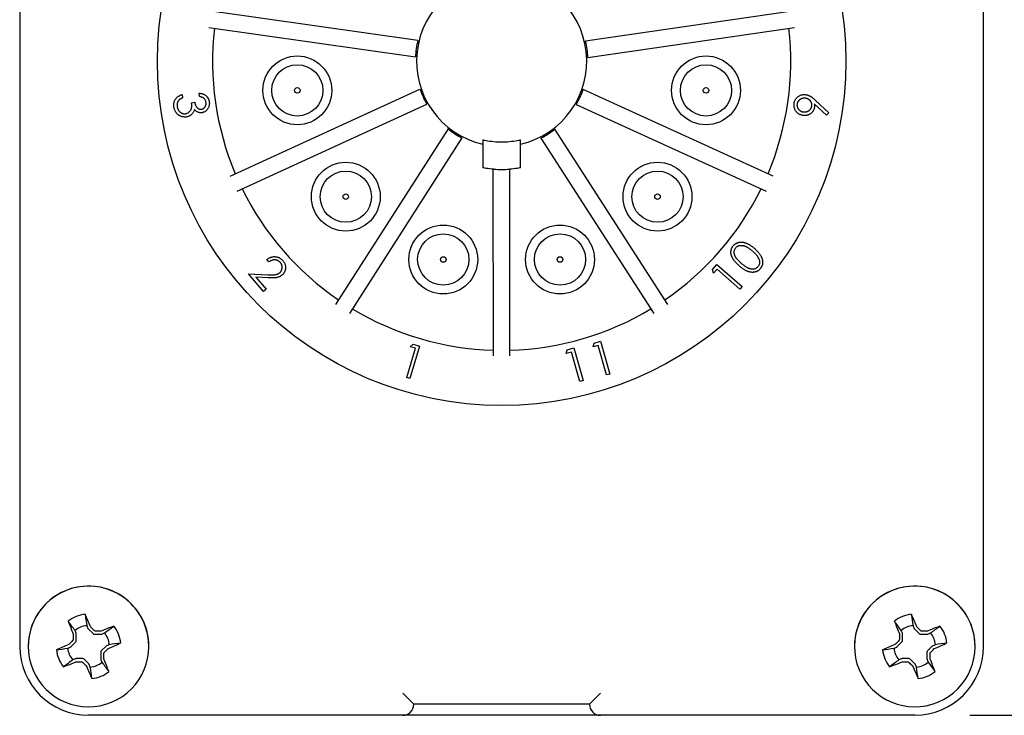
# Model space of a CAD drawing. Header units: inches. Extents: x 0 to 22, y 0 to 17.
# Tile 2 of 17: x 3 to 4.8, y 7.4 to 8.6. Entities that reach past the tile are written whole.
import ezdxf

# ---------------------------------------------------------------- set-up
doc = ezdxf.new("R2010")
doc.units = ezdxf.units.IN
doc.header["$LTSCALE"] = 2
doc.header["$MEASUREMENT"] = 0
doc.linetypes.add('SLD-Solid', pattern=[0])
doc.layers.add('DIMENSIONS', color=140, linetype='SLD-Solid', lineweight=25)
doc.styles.add('SLDTEXTSTYLE0', font='TXT', dxfattribs={"width": 0.75})
doc.dimstyles.new('SLDDIMSTYLE1', dxfattribs={"dimtxt": 0.25, "dimasz": 0.3, "dimexe": 0, "dimexo": 0.0625, "dimgap": 0.0625, "dimtad": 0, "dimtih": 1, "dimtoh": 1, "dimrnd": 1e-09, "dimzin": 12, "dimdsep": 46, "dimtxsty": 'SLDTEXTSTYLE0', "dimsah": 1, "dimcen": 0.09, "dimadec": 0, "dimazin": 3, "dimtfac": 1, "dimtofl": 0, "dimtmove": 0, "dimatfit": 3, "dimfxl": 0, "dimfrac": 2, "dimtolj": 1, "dimtzin": 12, "dimarcsym": 0})

# ---------------------------------------------------------------- blocks, each defined once
blk = doc.blocks.new('_D_1')
at = {"layer": 'DIMENSIONS'}
for p, q in [((4.7199, 9.7501), (6.0021, 9.7501)), ((5.7521, 9.7501), (5.7521, 9.0121)), ((5.4288, 8.5606), (5.3527, 8.5606)), ((5.3527, 8.5606), (5.3527, 8.1638)), ((6.0754, 8.5606), (6.1515, 8.5606)), ((6.1515, 8.5606), (6.1515, 8.1638)), ((5.3527, 8.1638), (5.4288, 8.1638)), ((6.1515, 8.1638), (6.0754, 8.1638)), ((5.7521, 7.3751), (5.7521, 8.113)), ((4.7199, 7.3751), (6.0021, 7.3751))]:
    blk.add_line(p, q, dxfattribs=at)
for points in [[(5.7521, 9.7501), (5.6921, 9.4501), (5.8121, 9.4501)], [(5.7521, 7.3751), (5.8121, 7.6751), (5.6921, 7.6751)]]:
    blk.add_solid(points, dxfattribs=at)
at = {"layer": 'DIMENSIONS', "char_height": 0.25, "attachment_point": 1, "style": 'SLDTEXTSTYLE0'}
for s, insert in [('2.38', (5.4288, 8.9337)), ('60.3', (5.4288, 8.486))]:
    blk.add_mtext(s, dxfattribs=dict(at, insert=insert))

msp = doc.modelspace()

# ---------------------------------------------------------------- linework, layer by layer
for p, q in [((2.9949, 9.6251), (2.9949, 7.5001)), ((4.7449, 7.5001), (4.7449, 9.6251)), ((3.7177, 8.6), (3.3427, 8.6535)), ((4.3971, 8.6535), (4.0223, 8.5992)), ((3.3384, 8.6238), (3.7134, 8.5703)), ((4.0265, 8.5695), (4.4014, 8.6238)), ((3.3772, 8.3541), (3.7216, 8.5118)), ((4.3626, 8.354), (4.0179, 8.511)), ((3.2897, 8.502), (3.2906, 8.496)), ((3.3215, 8.4984), (3.3206, 8.5046)), ((4.4393, 8.492), (4.4639, 8.4691)), ((3.307, 8.4873), (3.3126, 8.4881)), ((3.3897, 8.3268), (3.734, 8.4844)), ((4.0054, 8.4838), (4.3501, 8.3267)), ((4.4599, 8.4646), (4.4375, 8.485)), ((4.4639, 8.4691), (4.4599, 8.4646)), ((3.7726, 8.4397), (3.5681, 8.1208)), ((4.1716, 8.1208), (3.9666, 8.4392)), ((3.7978, 8.4234), (3.5934, 8.1046)), ((3.8359, 8.4196), (3.8359, 8.369)), ((3.9039, 8.369), (3.9039, 8.4196)), ((3.9413, 8.423), (4.1464, 8.1045)), ((3.8549, 8.0278), (3.8545, 8.3667)), ((3.8849, 8.0278), (3.8845, 8.3666)), ((3.4475, 8.1982), (3.4437, 8.2027)), ((4.2525, 8.1847), (4.2604, 8.1938)), ((4.2604, 8.1938), (4.3066, 8.1536)), ((3.4376, 8.1447), (3.4106, 8.1765)), ((3.4106, 8.1765), (3.4451, 8.175)), ((3.4462, 8.1692), (3.4238, 8.1702)), ((3.4238, 8.1702), (3.4421, 8.1486)), ((4.2546, 8.178), (4.2525, 8.1847)), ((4.2609, 8.1853), (4.2546, 8.178)), ((4.3026, 8.149), (4.2609, 8.1853)), ((4.3066, 8.1536), (4.3026, 8.149)), ((3.4421, 8.1486), (3.4376, 8.1447)), ((3.7209, 8.0453), (3.7033, 7.9865)), ((3.7041, 8.0441), (3.7094, 8.0488)), ((3.7134, 8.0413), (3.7041, 8.0441)), ((3.7094, 8.0488), (3.7209, 8.0453)), ((4.0358, 8.0439), (4.0376, 8.0508)), ((4.0451, 8.0466), (4.0358, 8.0439)), ((4.0376, 8.0508), (4.0493, 8.0541)), ((4.0604, 7.993), (4.0451, 8.0466)), ((4.0493, 8.0541), (4.0663, 7.9947)), ((3.6975, 7.9883), (3.7134, 8.0413)), ((3.9873, 8.0318), (3.9891, 8.0386)), ((3.9966, 8.0345), (3.9873, 8.0318)), ((3.9891, 8.0386), (4.0008, 8.042)), ((4.0119, 7.9809), (3.9966, 8.0345)), ((4.0008, 8.042), (4.0178, 7.9826)), ((4.0663, 7.9947), (4.0604, 7.993)), ((3.7033, 7.9865), (3.6975, 7.9883)), ((4.0178, 7.9826), (4.0119, 7.9809)), ((3.0974, 7.524), (3.0955, 7.5288)), ((3.1168, 7.5377), (3.1188, 7.5329)), ((3.1195, 7.5318), (3.1281, 7.5233)), ((4.5974, 7.524), (4.5955, 7.5288)), ((4.6168, 7.5377), (4.6188, 7.5329)), ((4.6195, 7.5318), (4.6281, 7.5233)), ((3.0882, 7.4997), (3.0967, 7.5082)), ((3.0977, 7.5107), (3.0977, 7.5227)), ((3.1305, 7.5222), (3.1426, 7.5222)), ((3.1439, 7.5225), (3.1487, 7.5245)), ((4.5882, 7.4997), (4.5967, 7.5082)), ((4.5977, 7.5107), (4.5977, 7.5227)), ((4.6305, 7.5222), (4.6426, 7.5222)), ((4.6439, 7.5225), (4.6487, 7.5245)), ((3.0823, 7.497), (3.0871, 7.4989)), ((3.1516, 7.5004), (3.1431, 7.4919)), ((3.1575, 7.5032), (3.1527, 7.5012)), ((4.5823, 7.497), (4.5871, 7.4989)), ((4.6516, 7.5004), (4.6431, 7.4919)), ((4.6575, 7.5032), (4.6527, 7.5012)), ((3.0959, 7.4776), (3.0911, 7.4756)), ((3.1093, 7.4779), (3.0972, 7.4779)), ((3.1203, 7.4683), (3.1117, 7.4769)), ((3.1421, 7.4894), (3.1421, 7.4774)), ((3.1424, 7.4761), (3.1443, 7.4713)), ((4.5959, 7.4776), (4.5911, 7.4756)), ((4.6093, 7.4779), (4.5972, 7.4779)), ((4.6203, 7.4683), (4.6117, 7.4769)), ((4.6421, 7.4894), (4.6421, 7.4774)), ((4.6424, 7.4761), (4.6443, 7.4713)), ((3.123, 7.4624), (3.121, 7.4672)), ((4.623, 7.4624), (4.621, 7.4672)), ((3.6905, 7.4151), (3.7105, 7.3951)), ((4.0293, 7.3951), (4.0493, 7.4151)), ((4.0293, 7.3951), (3.7105, 7.3951)), ((3.6905, 7.3751), (3.1199, 7.3751)), ((4.0493, 7.3751), (3.6905, 7.3751)), ((4.6199, 7.3751), (4.0493, 7.3751))]:
    msp.add_line(p, q)
for centre, radius in [((3.8699, 8.5626), 0.625), ((3.4989, 8.5096), 0.0625), ((4.2409, 8.5096), 0.0625), ((3.4989, 8.5096), 0.0465), ((4.2409, 8.5096), 0.0465), ((3.4989, 8.5096), 0.005), ((4.2409, 8.5096), 0.005), ((3.5869, 8.3166), 0.0625), ((4.1529, 8.3166), 0.0625), ((3.5869, 8.3166), 0.0465), ((4.1529, 8.3166), 0.0465), ((3.5869, 8.3166), 0.005), ((4.1529, 8.3166), 0.005), ((3.7639, 8.2026), 0.0625), ((3.9759, 8.2026), 0.0625), ((3.7639, 8.2026), 0.0465), ((3.9759, 8.2026), 0.0465), ((3.7639, 8.2026), 0.005), ((3.9759, 8.2026), 0.005)]:
    msp.add_circle(centre, radius)
for centre, radius, start, end in [((3.8699, 8.5626), 0.1545, 282.7126, 257.2874), ((3.8699, 8.5626), 0.525, 173.4525, 202.9053), ((3.8699, 8.5626), 0.525, 337.0889, 6.5417), ((3.8699, 8.5626), 0.1567, 166.1817, 177.1657), ((3.8699, 8.5626), 0.1567, 2.5453, 13.5294), ((3.8699, 8.5626), 0.1567, 198.909, 209.893), ((3.8699, 8.5626), 0.1567, 329.8181, 340.8021), ((3.8699, 8.5626), 0.1567, 231.6362, 242.6203), ((3.8699, 8.5626), 0.1567, 297.0908, 308.0748), ((3.8699, 8.5626), 0.1465, 264.518, 275.482), ((3.8699, 8.5626), 0.1965, 265.9144, 274.0856), ((3.8699, 8.5626), 0.525, 206.1798, 235.6326), ((3.8699, 8.5626), 0.525, 304.3616, 333.8144), ((3.8699, 8.5626), 0.525, 238.9071, 268.3599), ((3.8699, 8.5626), 0.525, 271.6344, 301.0871), ((3.1199, 7.5001), 0.1095, 112.5227, 292.5227), ((3.1199, 7.5001), 0.1095, 112.5227, 180), ((3.1199, 7.5001), 0.1095, 292.5227, 112.5227), ((3.1199, 7.5001), 0.1095, 360, 112.5227), ((4.6199, 7.5001), 0.1095, 112.5227, 292.5227), ((4.6199, 7.5001), 0.1095, 112.5227, 180), ((4.6199, 7.5001), 0.1095, 292.5227, 112.5227), ((4.6199, 7.5001), 0.1095, 0, 112.5227), ((3.1199, 7.5001), 0.0587, 96.109, 128.9364), ((4.7218, 8.1675), 1.7527, 200.7774, 201.5761), ((1.5158, 6.838), 1.7527, 23.4692, 24.2679), ((4.6199, 7.5001), 0.0587, 96.109, 128.9364), ((6.2218, 8.1675), 1.7527, 200.7774, 201.5761), ((3.0158, 6.838), 1.7527, 23.4692, 24.2679), ((3.1199, 7.5001), 0.0378, 94.7055, 130.3398), ((3.7873, 5.8982), 1.7527, 110.7774, 111.5761), ((3.1199, 7.5001), 0.0587, 6.109, 38.9364), ((4.6199, 7.5001), 0.0378, 94.7055, 130.3398), ((5.2873, 5.8982), 1.7527, 110.7774, 111.5761), ((4.6199, 7.5001), 0.0587, 6.109, 38.9364), ((3.1199, 7.5001), 0.0378, 4.7055, 40.3398), ((4.6199, 7.5001), 0.0378, 4.7055, 40.3398), ((3.1199, 7.5001), 0.125, 180, 270), ((3.7819, 5.896), 1.7527, 113.4692, 114.2679), ((3.1199, 7.5001), 0.0587, 186.109, 218.9364), ((3.1199, 7.5001), 0.0378, 184.7055, 220.3398), ((2.4579, 9.1042), 1.7527, 293.4693, 294.2679), ((5.2819, 5.896), 1.7527, 113.4692, 114.2679), ((4.6199, 7.5001), 0.0587, 186.109, 218.9364), ((4.6199, 7.5001), 0.0378, 184.7055, 220.3398), ((4.6199, 7.5001), 0.125, 270, 0), ((3.9579, 9.1042), 1.7527, 293.4693, 294.2679), ((1.518, 6.8326), 1.7527, 20.7774, 21.5761), ((3.018, 6.8326), 1.7527, 20.7774, 21.5761), ((2.4525, 9.1019), 1.7527, 290.7774, 291.5761), ((4.724, 8.1621), 1.7527, 203.4693, 204.2679), ((3.1199, 7.5001), 0.0378, 274.7055, 310.3398), ((3.1199, 7.5001), 0.0587, 276.109, 308.9364), ((3.9525, 9.1019), 1.7527, 290.7774, 291.5761), ((6.224, 8.1621), 1.7527, 203.4693, 204.2679), ((4.6199, 7.5001), 0.0378, 274.7055, 310.3398), ((4.6199, 7.5001), 0.0587, 276.109, 308.9364), ((3.6905, 7.3951), 0.02, 270, 0), ((4.0493, 7.3951), 0.02, 180, 270)]:
    msp.add_arc(centre, radius, start, end)
at = {"extrusion": (-9.25764e-14, -2.55625e-08, 1)}
msp.add_ellipse((3.122, 7.5342), major_axis=(0.00292, 0.00195), ratio=0.996045, start_param=2.946, end_param=3.337185, dxfattribs=at)
at = {"extrusion": (-1.97802e-14, -3.40435e-08, 1)}
msp.add_ellipse((4.622, 7.5342), major_axis=(0.00292, 0.00195), ratio=0.996045, start_param=2.946, end_param=3.337185, dxfattribs=at)
at = {"extrusion": (8.31188e-14, -2.55625e-08, 1)}
for centre, major_axis in [((3.0942, 7.5107), (-0.00325, 0.00134)), ((3.1456, 7.4894), (0.00325, -0.00134))]:
    msp.add_ellipse(centre, major_axis=major_axis, ratio=0.995546, start_param=2.750469, end_param=3.532716, dxfattribs=at)
at = {"extrusion": (-5.35194e-14, -2.55625e-08, 1)}
for centre, major_axis in [((3.0942, 7.5227), (-0.00345, -0.00069)), ((3.1456, 7.4774), (0.00345, 0.00069))]:
    msp.add_ellipse(centre, major_axis=major_axis, ratio=0.996045, start_param=2.946, end_param=3.337185, dxfattribs=at)
at = {"extrusion": (2.69053e-14, -2.55625e-08, 1)}
for centre, major_axis in [((3.1305, 7.5258), (0.00134, 0.00325)), ((3.1093, 7.4744), (-0.00134, -0.00325))]:
    msp.add_ellipse(centre, major_axis=major_axis, ratio=0.995546, start_param=2.750469, end_param=3.532716, dxfattribs=at)
at = {"extrusion": (3.5988e-14, -2.55626e-08, 1)}
msp.add_ellipse((3.1425, 7.5258), major_axis=(-0.00069, 0.00345), ratio=0.996045, start_param=2.946, end_param=3.337185, dxfattribs=at)
at = {"extrusion": (6.1868e-14, -3.40435e-08, 1)}
msp.add_ellipse((4.5942, 7.5107), major_axis=(-0.00325, 0.00134), ratio=0.995546, start_param=2.750469, end_param=3.532716, dxfattribs=at)
at = {"extrusion": (6.47149e-14, -3.40435e-08, 1)}
msp.add_ellipse((4.5942, 7.5227), major_axis=(-0.00345, -0.00069), ratio=0.996045, start_param=2.946, end_param=3.337185, dxfattribs=at)
at = {"extrusion": (-1.06409e-13, -3.40436e-08, 1)}
msp.add_ellipse((4.6305, 7.5258), major_axis=(0.00134, 0.00325), ratio=0.995546, start_param=2.750469, end_param=3.532716, dxfattribs=at)
at = {"extrusion": (6.26961e-14, -3.40437e-08, 1)}
msp.add_ellipse((4.6425, 7.5258), major_axis=(-0.00069, 0.00345), ratio=0.996045, start_param=2.946, end_param=3.337185, dxfattribs=at)
at = {"extrusion": (4.76014e-14, -2.55624e-08, 1)}
msp.add_ellipse((3.0857, 7.5022), major_axis=(-0.00195, 0.00292), ratio=0.996045, start_param=2.946, end_param=3.337185, dxfattribs=at)
at = {"extrusion": (-2.26536e-14, -2.55623e-08, 1)}
msp.add_ellipse((3.1541, 7.4979), major_axis=(0.00195, -0.00292), ratio=0.996045, start_param=2.946, end_param=3.337185, dxfattribs=at)
at = {"extrusion": (-1.48382e-14, -3.40436e-08, 1)}
for centre, major_axis in [((4.5857, 7.5022), (-0.00195, 0.00292)), ((4.6541, 7.4979), (0.00195, -0.00292))]:
    msp.add_ellipse(centre, major_axis=major_axis, ratio=0.996045, start_param=2.946, end_param=3.337185, dxfattribs=at)
at = {"extrusion": (1.33586e-14, -3.40436e-08, 1)}
msp.add_ellipse((4.6456, 7.4894), major_axis=(0.00325, -0.00134), ratio=0.995546, start_param=2.750469, end_param=3.532716, dxfattribs=at)
at = {"extrusion": (3.5988e-14, -2.55625e-08, 1)}
msp.add_ellipse((3.0973, 7.4744), major_axis=(0.00069, -0.00345), ratio=0.996045, start_param=2.946, end_param=3.337185, dxfattribs=at)
at = {"extrusion": (-6.17387e-14, -3.40437e-08, 1)}
msp.add_ellipse((4.5973, 7.4744), major_axis=(0.00069, -0.00345), ratio=0.996045, start_param=2.946, end_param=3.337185, dxfattribs=at)
at = {"extrusion": (1.08344e-14, -3.40436e-08, 1)}
msp.add_ellipse((4.6093, 7.4744), major_axis=(-0.00134, -0.00325), ratio=0.995546, start_param=2.750469, end_param=3.532716, dxfattribs=at)
at = {"extrusion": (-3.44249e-14, -3.40437e-08, 1)}
msp.add_ellipse((4.6456, 7.4774), major_axis=(0.00345, 0.00069), ratio=0.996045, start_param=2.946, end_param=3.337185, dxfattribs=at)
at = {"extrusion": (1.24776e-14, -2.55624e-08, 1)}
msp.add_ellipse((3.1178, 7.4659), major_axis=(-0.00292, -0.00195), ratio=0.996045, start_param=2.946, end_param=3.337185, dxfattribs=at)
at = {"extrusion": (-5.43003e-14, -3.40437e-08, 1)}
msp.add_ellipse((4.6178, 7.4659), major_axis=(-0.00292, -0.00195), ratio=0.996045, start_param=2.946, end_param=3.337185, dxfattribs=at)
for points, knots in [([(3.2749, 8.4792), (3.2748, 8.4799), (3.2746, 8.4812), (3.2746, 8.483), (3.2746, 8.4849), (3.2749, 8.4866), (3.2753, 8.4884), (3.2758, 8.49), (3.2765, 8.4916), (3.2774, 8.4931), (3.2784, 8.4946), (3.2796, 8.4959), (3.2809, 8.4972), (3.2824, 8.4983), (3.284, 8.4994), (3.2858, 8.5004), (3.2877, 8.5013), (3.289, 8.5018), (3.2897, 8.502)], [0, 0, 0, 0, 0.065679, 0.128472, 0.189637, 0.249237, 0.307616, 0.365578, 0.423813, 0.482067, 0.541108, 0.600658, 0.661511, 0.723954, 0.788391, 0.855726, 0.926206, 1, 1, 1, 1]), ([(3.2906, 8.496), (3.2902, 8.4958), (3.2893, 8.4954), (3.288, 8.4948), (3.2868, 8.4941), (3.2858, 8.4934), (3.2849, 8.4926), (3.284, 8.4919), (3.2833, 8.4911), (3.2829, 8.4905), (3.2827, 8.4902)], [0, 0, 0, 0, 0.151254, 0.294649, 0.429435, 0.556776, 0.675817, 0.788782, 0.897456, 1, 1, 1, 1]), ([(3.3206, 8.5046), (3.3212, 8.5045), (3.3225, 8.5044), (3.3243, 8.5041), (3.326, 8.5037), (3.3277, 8.5032), (3.3292, 8.5025), (3.3306, 8.5017), (3.332, 8.5009), (3.3332, 8.4999), (3.3344, 8.4988), (3.3354, 8.4976), (3.3363, 8.4964), (3.3371, 8.4951), (3.3377, 8.4937), (3.3383, 8.4922), (3.3387, 8.4907), (3.3389, 8.4896), (3.339, 8.4891)], [0, 0, 0, 0, 0.073349, 0.143523, 0.210855, 0.276173, 0.339623, 0.401713, 0.462943, 0.523612, 0.583599, 0.642693, 0.700686, 0.759346, 0.817619, 0.876837, 0.93775, 1, 1, 1, 1]), ([(3.3331, 8.4882), (3.3329, 8.4888), (3.3327, 8.4901), (3.332, 8.4918), (3.331, 8.4933), (3.33, 8.4945), (3.3291, 8.4953), (3.3283, 8.4959), (3.3274, 8.4964), (3.3264, 8.4969), (3.3253, 8.4973), (3.3241, 8.4977), (3.3229, 8.4981), (3.322, 8.4983), (3.3215, 8.4984)], [0, 0, 0, 0, 0.116844, 0.22759, 0.336055, 0.445513, 0.501901, 0.561637, 0.624168, 0.690595, 0.760943, 0.836387, 0.915937, 1, 1, 1, 1]), ([(4.4009, 8.4862), (4.401, 8.487), (4.4013, 8.4886), (4.4022, 8.491), (4.4034, 8.4932), (4.4048, 8.4952), (4.4064, 8.497), (4.4083, 8.4986), (4.4104, 8.4999), (4.4127, 8.5009), (4.4151, 8.5016), (4.4176, 8.502), (4.42, 8.5021), (4.4217, 8.5019), (4.4225, 8.5018)], [0, 0, 0, 0, 0.084862, 0.168114, 0.25064, 0.333862, 0.417084, 0.499099, 0.581548, 0.665661, 0.750379, 0.83347, 0.915945, 1, 1, 1, 1]), ([(4.4068, 8.485), (4.4069, 8.4854), (4.407, 8.4863), (4.4074, 8.4875), (4.4079, 8.4887), (4.4085, 8.4898), (4.4092, 8.4908), (4.41, 8.4918), (4.411, 8.4927), (4.412, 8.4935), (4.4131, 8.4942), (4.4142, 8.4948), (4.4154, 8.4953), (4.4166, 8.4957), (4.4178, 8.4959), (4.4191, 8.496), (4.4204, 8.496), (4.4212, 8.4959), (4.4217, 8.4958)], [0, 0, 0, 0, 0.064951, 0.128455, 0.190185, 0.250987, 0.311719, 0.373696, 0.436322, 0.500643, 0.565413, 0.627818, 0.689548, 0.750204, 0.81135, 0.872805, 0.935293, 1, 1, 1, 1]), ([(4.4217, 8.4958), (4.4221, 8.4957), (4.423, 8.4956), (4.4242, 8.4952), (4.4254, 8.4947), (4.4265, 8.4941), (4.4275, 8.4934), (4.4285, 8.4926), (4.4294, 8.4916), (4.4302, 8.4906), (4.4309, 8.4895), (4.4315, 8.4884), (4.432, 8.4872), (4.4323, 8.486), (4.4326, 8.4848), (4.4327, 8.4835), (4.4327, 8.4822), (4.4325, 8.4813), (4.4325, 8.4809)], [0, 0, 0, 0, 0.064323, 0.127217, 0.188915, 0.249686, 0.31023, 0.371786, 0.434816, 0.499105, 0.563842, 0.626216, 0.687914, 0.749122, 0.810237, 0.871661, 0.934724, 1, 1, 1, 1]), ([(4.4225, 8.5018), (4.4231, 8.5017), (4.4244, 8.5014), (4.4263, 8.5008), (4.4283, 8.5), (4.4299, 8.4992), (4.4312, 8.4984), (4.4322, 8.4978), (4.4333, 8.497), (4.4344, 8.4962), (4.4356, 8.4952), (4.4368, 8.4942), (4.438, 8.4932), (4.4388, 8.4924), (4.4393, 8.492)], [0, 0, 0, 0, 0.098543, 0.200236, 0.305955, 0.416481, 0.474975, 0.537591, 0.604062, 0.674797, 0.749332, 0.829001, 0.912089, 1, 1, 1, 1]), ([(3.2978, 8.4614), (3.2969, 8.4613), (3.2952, 8.4611), (3.2926, 8.4613), (3.29, 8.4618), (3.2879, 8.4625), (3.2862, 8.4632), (3.285, 8.4638), (3.2839, 8.4645), (3.2828, 8.4653), (3.2818, 8.4661), (3.2808, 8.467), (3.2799, 8.468), (3.2787, 8.4694), (3.2775, 8.4713), (3.2763, 8.4738), (3.2754, 8.4764), (3.275, 8.4783), (3.2749, 8.4792)], [0, 0, 0, 0, 0.080561, 0.160584, 0.24151, 0.3251, 0.367425, 0.408834, 0.449885, 0.490706, 0.531687, 0.572731, 0.613774, 0.655836, 0.73991, 0.824103, 0.910485, 1, 1, 1, 1]), ([(3.2827, 8.4902), (3.2825, 8.4898), (3.282, 8.4891), (3.2815, 8.488), (3.2811, 8.4868), (3.2808, 8.4855), (3.2806, 8.4842), (3.2806, 8.4829), (3.2806, 8.4815), (3.2807, 8.4805), (3.2808, 8.4801)], [0, 0, 0, 0, 0.120317, 0.23936, 0.35885, 0.479902, 0.603423, 0.730685, 0.862603, 1, 1, 1, 1]), ([(3.2808, 8.4801), (3.2809, 8.4795), (3.2811, 8.4785), (3.2815, 8.477), (3.282, 8.4755), (3.2827, 8.4742), (3.2834, 8.473), (3.2843, 8.4719), (3.2853, 8.4709), (3.2864, 8.47), (3.2875, 8.4692), (3.2887, 8.4685), (3.29, 8.468), (3.2912, 8.4676), (3.2925, 8.4673), (3.2937, 8.4672), (3.2951, 8.4672), (3.2959, 8.4673), (3.2964, 8.4674)], [0, 0, 0, 0, 0.073328, 0.142948, 0.210243, 0.275145, 0.339086, 0.401806, 0.464479, 0.527812, 0.590345, 0.651086, 0.709636, 0.767795, 0.824937, 0.882258, 0.940419, 1, 1, 1, 1]), ([(3.2964, 8.4674), (3.297, 8.4675), (3.2981, 8.4677), (3.2998, 8.4684), (3.3013, 8.4693), (3.3028, 8.4704), (3.3041, 8.4717), (3.3052, 8.4731), (3.306, 8.4748), (3.3066, 8.4762), (3.3069, 8.4775), (3.3071, 8.4786), (3.3072, 8.4798), (3.3073, 8.4811), (3.3073, 8.4825), (3.3072, 8.484), (3.3071, 8.4856), (3.307, 8.4867), (3.307, 8.4873)], [0, 0, 0, 0, 0.07033, 0.139737, 0.20982, 0.282219, 0.355399, 0.42691, 0.498664, 0.571745, 0.610644, 0.653945, 0.700852, 0.751946, 0.807372, 0.867228, 0.931082, 1, 1, 1, 1]), ([(3.3122, 8.4751), (3.312, 8.4743), (3.3116, 8.4728), (3.3106, 8.4707), (3.3095, 8.4688), (3.3085, 8.4676), (3.3081, 8.4671)], [0, 0, 0, 0, 0.258017, 0.507855, 0.754398, 1, 1, 1, 1]), ([(3.3259, 8.4691), (3.3252, 8.4691), (3.324, 8.4689), (3.3221, 8.469), (3.3202, 8.4694), (3.3185, 8.47), (3.3168, 8.4709), (3.3152, 8.472), (3.3136, 8.4734), (3.3127, 8.4745), (3.3122, 8.4751)], [0, 0, 0, 0, 0.124004, 0.24372, 0.361417, 0.47885, 0.600313, 0.725298, 0.858706, 1, 1, 1, 1]), ([(3.3126, 8.4881), (3.3127, 8.4875), (3.313, 8.4861), (3.3135, 8.4842), (3.3143, 8.4824), (3.3152, 8.4807), (3.3162, 8.4793), (3.3173, 8.478), (3.3185, 8.477), (3.3197, 8.4763), (3.321, 8.4757), (3.3223, 8.4754), (3.3236, 8.4753), (3.3245, 8.4754), (3.325, 8.4755)], [0, 0, 0, 0, 0.105376, 0.206735, 0.305698, 0.402485, 0.493983, 0.578407, 0.655361, 0.728041, 0.797369, 0.865294, 0.931704, 1, 1, 1, 1]), ([(3.325, 8.4755), (3.3253, 8.4755), (3.3259, 8.4757), (3.3269, 8.476), (3.3277, 8.4763), (3.3286, 8.4768), (3.3294, 8.4774), (3.3301, 8.4781), (3.3308, 8.4788), (3.3314, 8.4797), (3.3319, 8.4806), (3.3324, 8.4816), (3.3328, 8.4826), (3.333, 8.4836), (3.3332, 8.4847), (3.3332, 8.4858), (3.3332, 8.487), (3.3331, 8.4878), (3.3331, 8.4882)], [0, 0, 0, 0, 0.058972, 0.117294, 0.173995, 0.231412, 0.288589, 0.347826, 0.408164, 0.471712, 0.53649, 0.599761, 0.663482, 0.727609, 0.79276, 0.859519, 0.928434, 1, 1, 1, 1]), ([(3.339, 8.4891), (3.3391, 8.4883), (3.3393, 8.4867), (3.3392, 8.4844), (3.3388, 8.4821), (3.3382, 8.4798), (3.3373, 8.4777), (3.3362, 8.4758), (3.3349, 8.474), (3.3333, 8.4725), (3.3316, 8.4713), (3.3298, 8.4703), (3.3279, 8.4695), (3.3265, 8.4693), (3.3259, 8.4691)], [0, 0, 0, 0, 0.089522, 0.177751, 0.265053, 0.353711, 0.440742, 0.52458, 0.606778, 0.689045, 0.769539, 0.847218, 0.923531, 1, 1, 1, 1]), ([(4.4167, 8.4641), (4.4158, 8.4643), (4.4141, 8.4646), (4.4117, 8.4655), (4.4095, 8.4666), (4.4075, 8.468), (4.4057, 8.4697), (4.4042, 8.4716), (4.4029, 8.4738), (4.4018, 8.4761), (4.4011, 8.4786), (4.4007, 8.4811), (4.4006, 8.4836), (4.4008, 8.4853), (4.4009, 8.4862)], [0, 0, 0, 0, 0.086327, 0.169331, 0.251381, 0.332859, 0.414046, 0.49505, 0.57702, 0.662091, 0.747582, 0.831363, 0.91491, 1, 1, 1, 1]), ([(4.4176, 8.4701), (4.4172, 8.4702), (4.4163, 8.4703), (4.4151, 8.4707), (4.4139, 8.4712), (4.4128, 8.4718), (4.4118, 8.4725), (4.4108, 8.4733), (4.4099, 8.4743), (4.4091, 8.4753), (4.4084, 8.4764), (4.4078, 8.4775), (4.4073, 8.4787), (4.407, 8.4799), (4.4067, 8.4811), (4.4066, 8.4824), (4.4066, 8.4837), (4.4068, 8.4845), (4.4068, 8.485)], [0, 0, 0, 0, 0.064482, 0.12753, 0.189381, 0.250302, 0.31065, 0.372748, 0.435497, 0.499944, 0.564507, 0.62732, 0.68894, 0.749716, 0.810981, 0.872556, 0.935167, 1, 1, 1, 1]), ([(4.4376, 8.4786), (4.4375, 8.478), (4.4373, 8.4769), (4.4368, 8.4752), (4.4361, 8.4736), (4.4353, 8.4721), (4.4343, 8.4707), (4.4331, 8.4694), (4.4318, 8.4682), (4.4304, 8.4671), (4.4289, 8.4662), (4.4273, 8.4653), (4.4256, 8.4647), (4.4239, 8.4642), (4.4222, 8.4639), (4.4204, 8.4638), (4.4185, 8.4639), (4.4173, 8.464), (4.4167, 8.4641)], [0, 0, 0, 0, 0.06338, 0.125208, 0.185559, 0.245662, 0.305599, 0.366032, 0.427905, 0.491844, 0.555907, 0.618686, 0.68057, 0.742206, 0.804323, 0.867884, 0.93263, 1, 1, 1, 1]), ([(4.4325, 8.4809), (4.4324, 8.4805), (4.4323, 8.4796), (4.4319, 8.4784), (4.4314, 8.4772), (4.4308, 8.4761), (4.4301, 8.4751), (4.4293, 8.4741), (4.4283, 8.4732), (4.4273, 8.4724), (4.4262, 8.4717), (4.4251, 8.4711), (4.4239, 8.4706), (4.4227, 8.4702), (4.4215, 8.47), (4.4202, 8.4699), (4.4189, 8.4699), (4.418, 8.47), (4.4176, 8.4701)], [0, 0, 0, 0, 0.064457, 0.12748, 0.189307, 0.250204, 0.310873, 0.372556, 0.435717, 0.50014, 0.564677, 0.627466, 0.689062, 0.749813, 0.811055, 0.872606, 0.935192, 1, 1, 1, 1]), ([(4.4375, 8.485), (4.4376, 8.4845), (4.4378, 8.4834), (4.4378, 8.4817), (4.4378, 8.4801), (4.4377, 8.4791), (4.4376, 8.4786)], [0, 0, 0, 0, 0.268426, 0.523613, 0.766982, 1, 1, 1, 1]), ([(3.3081, 8.4671), (3.3077, 8.4667), (3.307, 8.4659), (3.3058, 8.4649), (3.3046, 8.464), (3.3034, 8.4633), (3.3021, 8.4626), (3.3007, 8.4621), (3.2993, 8.4617), (3.2983, 8.4615), (3.2978, 8.4614)], [0, 0, 0, 0, 0.130619, 0.257817, 0.382557, 0.504998, 0.627517, 0.750076, 0.874228, 1, 1, 1, 1]), ([(3.8359, 8.4196), (3.8359, 8.4197), (3.8381, 8.4193), (3.8455, 8.418), (3.8506, 8.4172), (3.8559, 8.4167)], [0, 0, 0, 0, 0.5, 0.5, 1, 1, 1, 1]), ([(3.8839, 8.4167), (3.8892, 8.4172), (3.8943, 8.418), (3.9017, 8.4193), (3.9039, 8.4197), (3.9039, 8.4196)], [0, 0, 0, 0, 0.5, 0.5, 1, 1, 1, 1]), ([(3.8559, 8.3666), (3.8506, 8.3669), (3.8455, 8.3675), (3.8381, 8.3686), (3.8359, 8.369), (3.8359, 8.369)], [0, 0, 0, 0, 0.5, 0.5, 1, 1, 1, 1]), ([(3.9039, 8.369), (3.9039, 8.369), (3.9017, 8.3686), (3.8943, 8.3675), (3.8892, 8.3669), (3.8839, 8.3666)], [0, 0, 0, 0, 0.5, 0.5, 1, 1, 1, 1]), ([(4.3014, 8.1911), (4.3007, 8.1917), (4.2992, 8.193), (4.2972, 8.1949), (4.2954, 8.1967), (4.2937, 8.1985), (4.2923, 8.2003), (4.291, 8.202), (4.2899, 8.2037), (4.289, 8.2053), (4.2882, 8.2069), (4.2875, 8.2084), (4.287, 8.21), (4.2866, 8.2115), (4.2863, 8.213), (4.2862, 8.2145), (4.2861, 8.216), (4.2862, 8.2174), (4.2864, 8.2189), (4.2867, 8.2203), (4.287, 8.2216), (4.2876, 8.2229), (4.2882, 8.2242), (4.2889, 8.2254), (4.2897, 8.2266), (4.2903, 8.2273), (4.2906, 8.2277)], [0, 0, 0, 0, 0.06855, 0.133129, 0.193602, 0.250663, 0.303785, 0.353537, 0.399614, 0.442581, 0.483027, 0.52241, 0.560235, 0.59675, 0.63262, 0.667493, 0.701894, 0.736031, 0.769825, 0.802918, 0.835382, 0.867949, 0.900519, 0.933275, 0.966294, 1, 1, 1, 1]), ([(4.2906, 8.2277), (4.2909, 8.2281), (4.2916, 8.2288), (4.2927, 8.2298), (4.2938, 8.2307), (4.295, 8.2315), (4.2962, 8.2321), (4.2975, 8.2327), (4.2989, 8.2332), (4.3003, 8.2336), (4.3017, 8.2339), (4.3032, 8.2341), (4.3048, 8.2341), (4.3064, 8.2341), (4.308, 8.2339), (4.3097, 8.2336), (4.3114, 8.2331), (4.3131, 8.2326), (4.3149, 8.2319), (4.3167, 8.2311), (4.3186, 8.2301), (4.3206, 8.2289), (4.3226, 8.2276), (4.3246, 8.2261), (4.3267, 8.2244), (4.3281, 8.2232), (4.3288, 8.2226)], [0, 0, 0, 0, 0.034102, 0.067411, 0.100298, 0.13316, 0.165901, 0.198643, 0.231952, 0.265921, 0.300411, 0.335071, 0.370663, 0.407413, 0.444956, 0.483728, 0.524223, 0.566239, 0.610462, 0.657069, 0.706481, 0.758978, 0.814198, 0.872962, 0.934837, 1, 1, 1, 1]), ([(4.3053, 8.1953), (4.3047, 8.1959), (4.3034, 8.197), (4.3017, 8.1986), (4.3001, 8.2002), (4.2987, 8.2016), (4.2975, 8.2031), (4.2964, 8.2045), (4.2954, 8.2058), (4.2947, 8.207), (4.294, 8.2083), (4.2935, 8.2095), (4.293, 8.2107), (4.2926, 8.2119), (4.2924, 8.213), (4.2922, 8.2142), (4.2921, 8.2153), (4.2922, 8.2168), (4.2924, 8.2186), (4.293, 8.2206), (4.2939, 8.2225), (4.2947, 8.2235), (4.2951, 8.224)], [0, 0, 0, 0, 0.074173, 0.143612, 0.208626, 0.269016, 0.324895, 0.376292, 0.42388, 0.467119, 0.507597, 0.546459, 0.584337, 0.620472, 0.655696, 0.689957, 0.723595, 0.756805, 0.820891, 0.881838, 0.940744, 1, 1, 1, 1]), ([(4.2951, 8.224), (4.2956, 8.2245), (4.2965, 8.2255), (4.2982, 8.2266), (4.3001, 8.2275), (4.3018, 8.228), (4.3033, 8.2282), (4.3045, 8.2283), (4.3057, 8.2282), (4.307, 8.2281), (4.3083, 8.2279), (4.3096, 8.2276), (4.311, 8.2271), (4.3124, 8.2266), (4.3139, 8.226), (4.3154, 8.2252), (4.3169, 8.2243), (4.3185, 8.2233), (4.3201, 8.2222), (4.3218, 8.221), (4.3235, 8.2197), (4.3246, 8.2187), (4.3252, 8.2182)], [0, 0, 0, 0, 0.058353, 0.116982, 0.177593, 0.241734, 0.275405, 0.309793, 0.345215, 0.382632, 0.421166, 0.461722, 0.504214, 0.549038, 0.59597, 0.645442, 0.697609, 0.752214, 0.809732, 0.870265, 0.933668, 1, 1, 1, 1]), ([(3.4437, 8.2027), (3.4443, 8.2031), (3.4454, 8.204), (3.4473, 8.2051), (3.4492, 8.2061), (3.4511, 8.2068), (3.453, 8.2073), (3.455, 8.2077), (3.457, 8.2078), (3.459, 8.2077), (3.461, 8.2075), (3.463, 8.207), (3.4648, 8.2064), (3.4666, 8.2056), (3.4683, 8.2046), (3.4699, 8.2034), (3.4714, 8.202), (3.4723, 8.201), (3.4728, 8.2005)], [0, 0, 0, 0, 0.068594, 0.134496, 0.198617, 0.261315, 0.322716, 0.38438, 0.446056, 0.50879, 0.571248, 0.632377, 0.692106, 0.751817, 0.811817, 0.873071, 0.935338, 1, 1, 1, 1]), ([(4.3252, 8.2182), (4.3257, 8.2177), (4.3268, 8.2167), (4.3284, 8.2152), (4.3299, 8.2137), (4.3312, 8.2122), (4.3325, 8.2107), (4.3336, 8.2092), (4.3346, 8.2077), (4.3352, 8.2066), (4.3355, 8.2061)], [0, 0, 0, 0, 0.141911, 0.277601, 0.409436, 0.535932, 0.658459, 0.776057, 0.890235, 1, 1, 1, 1]), ([(4.3288, 8.2226), (4.3295, 8.222), (4.3309, 8.2208), (4.3328, 8.2189), (4.3346, 8.2171), (4.3362, 8.2153), (4.3376, 8.2136), (4.3389, 8.2119), (4.34, 8.2102), (4.3409, 8.2085), (4.3417, 8.2069), (4.3423, 8.2053), (4.3428, 8.2037), (4.3433, 8.2021), (4.3435, 8.2005), (4.3437, 8.199), (4.3438, 8.1974), (4.3437, 8.1959), (4.3435, 8.1945), (4.3432, 8.1931), (4.3428, 8.1917), (4.3423, 8.1903), (4.3416, 8.1891), (4.3409, 8.1878), (4.3401, 8.1866), (4.3395, 8.1859), (4.3392, 8.1855)], [0, 0, 0, 0, 0.064863, 0.126601, 0.185083, 0.240407, 0.292472, 0.341578, 0.387937, 0.431893, 0.473509, 0.513822, 0.552778, 0.590456, 0.626953, 0.662754, 0.697805, 0.732608, 0.766764, 0.800498, 0.833475, 0.866276, 0.899412, 0.932464, 0.965916, 1, 1, 1, 1]), ([(4.3355, 8.2061), (4.3358, 8.2057), (4.3362, 8.2049), (4.3368, 8.2037), (4.3372, 8.2025), (4.3376, 8.2014), (4.3379, 8.2002), (4.3381, 8.1991), (4.3381, 8.1979), (4.3381, 8.1965), (4.3379, 8.1947), (4.3373, 8.1927), (4.3364, 8.1909), (4.3355, 8.1898), (4.3351, 8.1893)], [0, 0, 0, 0, 0.076995, 0.150574, 0.22162, 0.289517, 0.355794, 0.419829, 0.482583, 0.544528, 0.66403, 0.77746, 0.888244, 1, 1, 1, 1]), ([(3.4681, 8.197), (3.4678, 8.1973), (3.4672, 8.1981), (3.4661, 8.199), (3.465, 8.1998), (3.4639, 8.2005), (3.4627, 8.201), (3.4614, 8.2015), (3.4601, 8.2018), (3.4588, 8.2019), (3.4574, 8.202), (3.456, 8.2019), (3.4546, 8.2016), (3.4532, 8.2012), (3.4518, 8.2007), (3.4503, 8.2), (3.4489, 8.1991), (3.448, 8.1985), (3.4475, 8.1982)], [0, 0, 0, 0, 0.062745, 0.123232, 0.181952, 0.239445, 0.296545, 0.354168, 0.411879, 0.4713, 0.53134, 0.592095, 0.654144, 0.717646, 0.783526, 0.852453, 0.924417, 1, 1, 1, 1]), ([(3.4671, 8.1786), (3.4674, 8.1789), (3.468, 8.1795), (3.4688, 8.1804), (3.4696, 8.1814), (3.4702, 8.1825), (3.4706, 8.1836), (3.471, 8.1848), (3.4712, 8.1861), (3.4714, 8.1874), (3.4714, 8.1887), (3.4713, 8.19), (3.4711, 8.1912), (3.4708, 8.1925), (3.4703, 8.1937), (3.4697, 8.1948), (3.469, 8.1959), (3.4684, 8.1966), (3.4681, 8.197)], [0, 0, 0, 0, 0.062352, 0.123071, 0.182771, 0.242099, 0.301474, 0.362022, 0.424599, 0.488829, 0.553872, 0.617266, 0.679514, 0.741459, 0.804209, 0.867816, 0.932889, 1, 1, 1, 1]), ([(3.4728, 8.2005), (3.4732, 8.2), (3.4741, 8.1989), (3.4751, 8.1972), (3.476, 8.1955), (3.4767, 8.1938), (3.4772, 8.192), (3.4775, 8.1902), (3.4776, 8.1884), (3.4775, 8.1865), (3.4772, 8.1847), (3.4768, 8.1829), (3.4762, 8.1812), (3.4755, 8.1796), (3.4746, 8.1781), (3.4736, 8.1767), (3.4724, 8.1754), (3.4715, 8.1746), (3.471, 8.1742)], [0, 0, 0, 0, 0.070006, 0.137371, 0.202434, 0.265465, 0.327963, 0.389519, 0.452014, 0.515352, 0.578442, 0.639599, 0.699873, 0.758743, 0.817897, 0.877605, 0.937938, 1, 1, 1, 1]), ([(4.3392, 8.1855), (4.3388, 8.1851), (4.3382, 8.1844), (4.3372, 8.1834), (4.336, 8.1826), (4.3349, 8.1818), (4.3337, 8.1811), (4.3324, 8.1806), (4.3311, 8.1801), (4.3297, 8.1797), (4.3283, 8.1794), (4.3268, 8.1793), (4.3253, 8.1792), (4.3237, 8.1793), (4.3222, 8.1795), (4.3206, 8.1798), (4.3189, 8.1802), (4.3172, 8.1808), (4.3155, 8.1814), (4.3137, 8.1823), (4.3118, 8.1833), (4.3099, 8.1846), (4.3078, 8.1859), (4.3058, 8.1875), (4.3036, 8.1892), (4.3021, 8.1904), (4.3014, 8.1911)], [0, 0, 0, 0, 0.033763, 0.06692, 0.099671, 0.132002, 0.164367, 0.196732, 0.229673, 0.263008, 0.296875, 0.331213, 0.365934, 0.401843, 0.438546, 0.476837, 0.516265, 0.557246, 0.600485, 0.647194, 0.697034, 0.750169, 0.807048, 0.867618, 0.931855, 1, 1, 1, 1]), ([(4.3351, 8.1893), (4.3347, 8.1888), (4.3337, 8.1878), (4.332, 8.1867), (4.3301, 8.1858), (4.3284, 8.1853), (4.3269, 8.1851), (4.3257, 8.185), (4.3246, 8.185), (4.3234, 8.1851), (4.3221, 8.1853), (4.3209, 8.1856), (4.3196, 8.186), (4.3183, 8.1865), (4.3169, 8.1871), (4.3155, 8.1878), (4.314, 8.1887), (4.3124, 8.1897), (4.3107, 8.1909), (4.309, 8.1923), (4.3072, 8.1937), (4.3059, 8.1948), (4.3053, 8.1953)], [0, 0, 0, 0, 0.05885, 0.117967, 0.179043, 0.243514, 0.276815, 0.310853, 0.34516, 0.380683, 0.416923, 0.454374, 0.493528, 0.533939, 0.577407, 0.624748, 0.675951, 0.731829, 0.792077, 0.856899, 0.92621, 1, 1, 1, 1]), ([(3.4451, 8.175), (3.4459, 8.175), (3.4475, 8.1749), (3.4499, 8.1748), (3.452, 8.1748), (3.4539, 8.1748), (3.4557, 8.1748), (3.4572, 8.1749), (3.4585, 8.1751), (3.4601, 8.1753), (3.4618, 8.1757), (3.4637, 8.1764), (3.4655, 8.1774), (3.4665, 8.1782), (3.4671, 8.1786)], [0, 0, 0, 0, 0.109902, 0.211579, 0.304537, 0.38933, 0.464912, 0.532417, 0.591422, 0.642462, 0.734215, 0.823344, 0.911403, 1, 1, 1, 1]), ([(3.471, 8.1742), (3.4704, 8.1736), (3.469, 8.1726), (3.4668, 8.1713), (3.4644, 8.1704), (3.4623, 8.1698), (3.4605, 8.1695), (3.459, 8.1693), (3.4573, 8.1691), (3.4554, 8.1691), (3.4533, 8.169), (3.4511, 8.169), (3.4487, 8.1691), (3.4471, 8.1691), (3.4462, 8.1692)], [0, 0, 0, 0, 0.099041, 0.196451, 0.294183, 0.393205, 0.446092, 0.505795, 0.571531, 0.643786, 0.723156, 0.808717, 0.900981, 1, 1, 1, 1]), ([(3.1304, 7.529), (3.1294, 7.53), (3.1274, 7.532), (3.1253, 7.534), (3.1243, 7.535)], [0, 0, 0, 0, 0.5, 1, 1, 1, 1]), ([(3.1329, 7.5279), (3.1325, 7.5279), (3.1321, 7.528), (3.1317, 7.5281), (3.1314, 7.5283), (3.131, 7.5285), (3.1307, 7.5287), (3.1306, 7.5288), (3.1305, 7.5289), (3.1304, 7.529)], [0, 0, 0, 0, 0.00002970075, 0.00002970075, 0.00002970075, 0.00005940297, 0.00005940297, 0.00005940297, 0.00006914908, 0.00006914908, 0.00006914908, 0.00006914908]), ([(3.1414, 7.5279), (3.14, 7.5279), (3.1372, 7.5279), (3.1343, 7.5279), (3.1329, 7.5279)], [0, 0, 0, 0, 0.5, 1, 1, 1, 1]), ([(4.6304, 7.529), (4.6294, 7.53), (4.6274, 7.532), (4.6253, 7.534), (4.6243, 7.535)], [0, 0, 0, 0, 0.5, 1, 1, 1, 1]), ([(4.6329, 7.5279), (4.6325, 7.5279), (4.6321, 7.528), (4.6317, 7.5281), (4.6314, 7.5283), (4.631, 7.5285), (4.6307, 7.5287), (4.6306, 7.5288), (4.6305, 7.5289), (4.6304, 7.529)], [0, 0, 0, 0, 0.00002970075, 0.00002970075, 0.00002970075, 0.00005940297, 0.00005940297, 0.00005940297, 0.00006914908, 0.00006914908, 0.00006914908, 0.00006914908]), ([(4.6414, 7.5279), (4.64, 7.5279), (4.6372, 7.5279), (4.6343, 7.5279), (4.6329, 7.5279)], [0, 0, 0, 0, 0.5, 1, 1, 1, 1]), ([(3.091, 7.5106), (3.09, 7.5096), (3.088, 7.5075), (3.086, 7.5055), (3.085, 7.5045)], [0, 0, 0, 0, 0.5, 1, 1, 1, 1]), ([(3.092, 7.513), (3.092, 7.5126), (3.0919, 7.5123), (3.0918, 7.5119), (3.0917, 7.5115), (3.0915, 7.5112), (3.0912, 7.5109), (3.0912, 7.5108), (3.0911, 7.5107), (3.091, 7.5106)], [0, 0, 0, 0, 0.00002970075, 0.00002970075, 0.00002970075, 0.00005940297, 0.00005940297, 0.00005940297, 0.00006914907, 0.00006914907, 0.00006914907, 0.00006914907]), ([(3.0921, 7.5216), (3.0921, 7.5202), (3.092, 7.5173), (3.092, 7.5145), (3.092, 7.513)], [0, 0, 0, 0, 0.5, 1, 1, 1, 1]), ([(4.591, 7.5106), (4.59, 7.5096), (4.588, 7.5075), (4.586, 7.5055), (4.585, 7.5045)], [0, 0, 0, 0, 0.5, 1, 1, 1, 1]), ([(4.592, 7.513), (4.592, 7.5126), (4.5919, 7.5123), (4.5918, 7.5119), (4.5917, 7.5115), (4.5915, 7.5112), (4.5912, 7.5109), (4.5912, 7.5108), (4.5911, 7.5107), (4.591, 7.5106)], [0, 0, 0, 0, 0.00002970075, 0.00002970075, 0.00002970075, 0.00005940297, 0.00005940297, 0.00005940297, 0.00006914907, 0.00006914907, 0.00006914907, 0.00006914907]), ([(4.5921, 7.5216), (4.5921, 7.5202), (4.592, 7.5173), (4.592, 7.5145), (4.592, 7.513)], [0, 0, 0, 0, 0.5, 1, 1, 1, 1]), ([(3.1488, 7.4895), (3.1498, 7.4906), (3.1518, 7.4926), (3.1538, 7.4946), (3.1548, 7.4956)], [0, 0, 0, 0, 0.5000001, 1, 1, 1, 1]), ([(4.6488, 7.4895), (4.6498, 7.4906), (4.6518, 7.4926), (4.6538, 7.4946), (4.6548, 7.4956)], [0, 0, 0, 0, 0.5000001, 1, 1, 1, 1]), ([(3.0984, 7.4722), (3.0998, 7.4722), (3.1026, 7.4722), (3.1055, 7.4722), (3.1069, 7.4722)], [0, 0, 0, 0, 0.5000002, 1, 1, 1, 1]), ([(3.1069, 7.4722), (3.1073, 7.4722), (3.1077, 7.4721), (3.1081, 7.472), (3.1084, 7.4718), (3.1088, 7.4716), (3.1091, 7.4714), (3.1092, 7.4713), (3.1093, 7.4712), (3.1094, 7.4711)], [0, 0, 0, 0, 0.00002970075, 0.00002970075, 0.00002970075, 0.00005940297, 0.00005940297, 0.00005940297, 0.00006914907, 0.00006914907, 0.00006914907, 0.00006914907]), ([(3.1477, 7.4785), (3.1477, 7.4799), (3.1478, 7.4828), (3.1478, 7.4856), (3.1478, 7.4871)], [0, 0, 0, 0, 0.5, 1, 1, 1, 1]), ([(3.1478, 7.4871), (3.1478, 7.4875), (3.1479, 7.4879), (3.148, 7.4882), (3.1481, 7.4886), (3.1483, 7.4889), (3.1485, 7.4892), (3.1486, 7.4894), (3.1487, 7.4894), (3.1488, 7.4895)], [0, 0, 0, 0, 0.00002970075, 0.00002970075, 0.00002970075, 0.00005940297, 0.00005940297, 0.00005940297, 0.00006914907, 0.00006914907, 0.00006914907, 0.00006914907]), ([(4.5984, 7.4722), (4.5998, 7.4722), (4.6026, 7.4722), (4.6055, 7.4722), (4.6069, 7.4722)], [0, 0, 0, 0, 0.5, 1, 1, 1, 1]), ([(4.6069, 7.4722), (4.6073, 7.4722), (4.6077, 7.4721), (4.6081, 7.472), (4.6084, 7.4718), (4.6088, 7.4716), (4.6091, 7.4714), (4.6092, 7.4713), (4.6093, 7.4712), (4.6094, 7.4711)], [0, 0, 0, 0, 0.00002970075, 0.00002970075, 0.00002970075, 0.00005940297, 0.00005940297, 0.00005940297, 0.00006914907, 0.00006914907, 0.00006914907, 0.00006914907]), ([(4.6477, 7.4785), (4.6477, 7.4799), (4.6478, 7.4828), (4.6478, 7.4856), (4.6478, 7.4871)], [0, 0, 0, 0, 0.5, 1, 1, 1, 1]), ([(4.6478, 7.4871), (4.6478, 7.4875), (4.6479, 7.4879), (4.648, 7.4882), (4.6481, 7.4886), (4.6483, 7.4889), (4.6485, 7.4892), (4.6486, 7.4894), (4.6487, 7.4894), (4.6488, 7.4895)], [0, 0, 0, 0, 0.00002970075, 0.00002970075, 0.00002970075, 0.00005940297, 0.00005940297, 0.00005940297, 0.00006914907, 0.00006914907, 0.00006914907, 0.00006914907]), ([(3.1094, 7.4711), (3.1104, 7.4701), (3.1124, 7.4681), (3.1145, 7.4662), (3.1155, 7.4652)], [0, 0, 0, 0, 0.5, 1, 1, 1, 1]), ([(4.6094, 7.4711), (4.6104, 7.4701), (4.6124, 7.4681), (4.6145, 7.4662), (4.6155, 7.4652)], [0, 0, 0, 0, 0.5, 1, 1, 1, 1])]:
    msp.add_open_spline(points, degree=3, knots=knots)
for points in [[(3.0955, 7.5288), (3.0913, 7.5345), (3.0872, 7.5401), (3.083, 7.5457)], [(3.1137, 7.5584), (3.1147, 7.5515), (3.1158, 7.5446), (3.1168, 7.5377)], [(4.5955, 7.5288), (4.5913, 7.5345), (4.5872, 7.5401), (4.583, 7.5457)], [(4.6137, 7.5584), (4.6147, 7.5515), (4.6158, 7.5446), (4.6168, 7.5377)], [(3.1243, 7.535), (3.124, 7.5353), (3.1237, 7.5357), (3.1235, 7.5361)], [(3.1428, 7.5281), (3.1424, 7.5279), (3.1419, 7.5279), (3.1414, 7.5279)], [(3.1487, 7.5245), (3.1543, 7.5286), (3.1599, 7.5328), (3.1656, 7.5369)], [(4.6243, 7.535), (4.624, 7.5353), (4.6237, 7.5357), (4.6235, 7.5361)], [(4.6428, 7.5281), (4.6424, 7.5279), (4.6419, 7.5279), (4.6414, 7.5279)], [(4.6487, 7.5245), (4.6543, 7.5286), (4.6599, 7.5328), (4.6656, 7.5369)], [(3.0918, 7.5229), (3.092, 7.5225), (3.0921, 7.522), (3.0921, 7.5216)], [(4.5918, 7.5229), (4.592, 7.5225), (4.5921, 7.522), (4.5921, 7.5216)], [(3.0615, 7.4938), (3.0684, 7.4949), (3.0754, 7.4959), (3.0823, 7.497)], [(3.085, 7.5045), (3.0847, 7.5041), (3.0843, 7.5039), (3.0839, 7.5037)], [(3.1548, 7.4956), (3.1551, 7.496), (3.1555, 7.4962), (3.1559, 7.4964)], [(3.1783, 7.5063), (3.1713, 7.5053), (3.1644, 7.5042), (3.1575, 7.5032)], [(4.5615, 7.4938), (4.5684, 7.4949), (4.5754, 7.4959), (4.5823, 7.497)], [(4.585, 7.5045), (4.5847, 7.5041), (4.5843, 7.5039), (4.5839, 7.5037)], [(4.6548, 7.4956), (4.6551, 7.496), (4.6555, 7.4962), (4.6559, 7.4964)], [(4.6783, 7.5063), (4.6713, 7.5053), (4.6644, 7.5042), (4.6575, 7.5032)], [(3.0911, 7.4756), (3.0855, 7.4715), (3.0799, 7.4673), (3.0742, 7.4632)], [(3.097, 7.472), (3.0974, 7.4722), (3.0979, 7.4722), (3.0984, 7.4722)], [(3.148, 7.4772), (3.1478, 7.4776), (3.1477, 7.4781), (3.1477, 7.4785)], [(4.5911, 7.4756), (4.5855, 7.4715), (4.5799, 7.4673), (4.5742, 7.4632)], [(4.597, 7.472), (4.5974, 7.4722), (4.5979, 7.4722), (4.5984, 7.4722)], [(4.648, 7.4772), (4.6478, 7.4776), (4.6477, 7.4781), (4.6477, 7.4785)], [(3.1155, 7.4652), (3.1158, 7.4648), (3.1161, 7.4645), (3.1163, 7.464)], [(3.1261, 7.4417), (3.1251, 7.4486), (3.124, 7.4555), (3.123, 7.4624)], [(3.1443, 7.4713), (3.1485, 7.4657), (3.1526, 7.46), (3.1568, 7.4544)], [(4.6155, 7.4652), (4.6158, 7.4648), (4.6161, 7.4645), (4.6163, 7.464)], [(4.6261, 7.4417), (4.6251, 7.4486), (4.624, 7.4555), (4.623, 7.4624)], [(4.6443, 7.4713), (4.6485, 7.4657), (4.6526, 7.46), (4.6568, 7.4544)]]:
    msp.add_open_spline(points, degree=3)

# ---------------------------------------------------------------- dimensions: what is measured, and where the dimension line sits
at = {"layer": 'DIMENSIONS'}
dim = msp.add_linear_dim(base=(5.7521046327, 7.3750556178), p1=(4.6198993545, 9.7500556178), p2=(4.6198993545, 7.3750556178), angle=90, dimstyle='SLDDIMSTYLE1', dxfattribs=at)
dim.commit()
dim.dimension.update_dxf_attribs({"geometry": '_D_1', "text_midpoint": (5.7521046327, 8.5625556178), "dimtype": 160})

doc.saveas('drawing.dxf')
